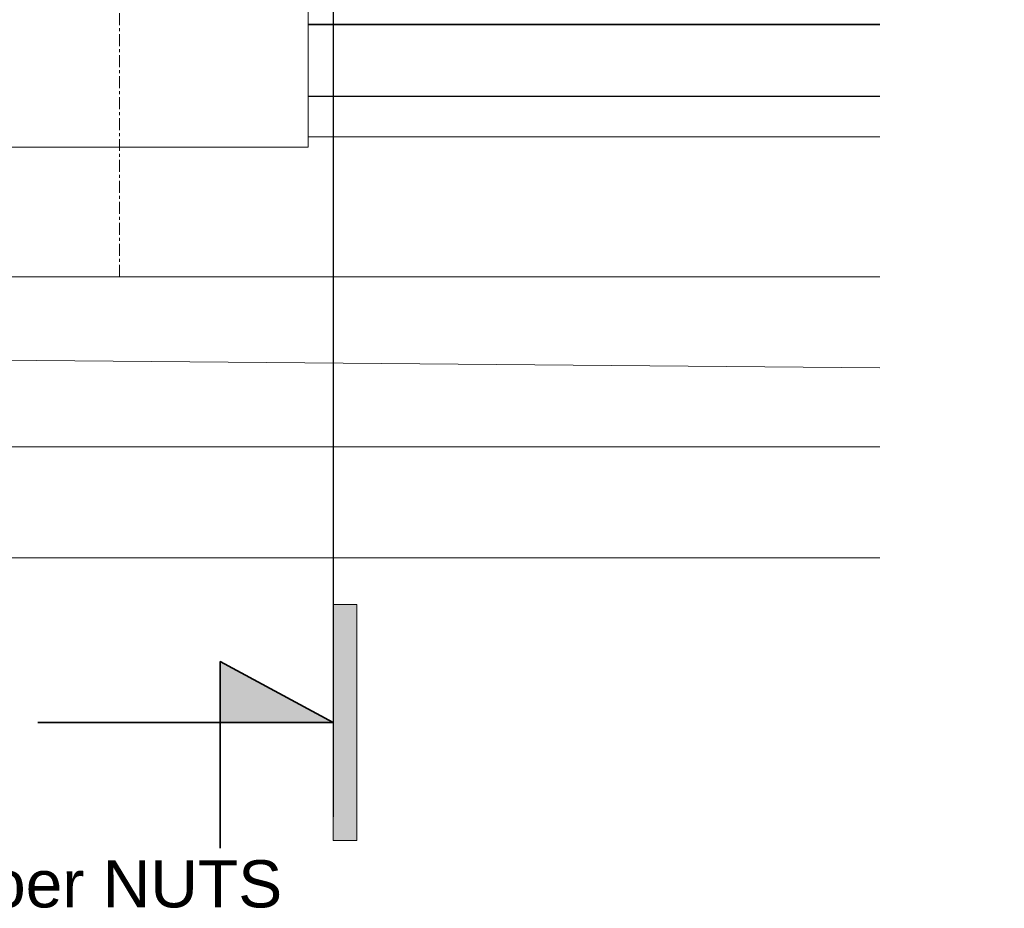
# Model space of a CAD drawing. Header units: millimetres. Extents: x 18815 to 33811, y -1140 to 12702.
# Tile 6 of 45: x 19894 to 20937, y 8929 to 9870. Entities that reach past the tile are written whole.
import ezdxf

# ---------------------------------------------------------------- set-up
doc = ezdxf.new("R2010")
doc.units = ezdxf.units.MM
doc.linetypes.add('Grid Line', pattern=[22.225, 12.7, -3.175, 3.175, -3.175])
doc.linetypes.add('IMPORT-PHANTOM', pattern=[6350, 3175, -635, 635, -635, 635, -635])
for name, color, linetype, lineweight in [('00_Algemeen', 7, 'Continuous', 18), ('22_Metselwerk', 7, 'Continuous', 18), ('25_Metaalconstructiewerk', 7, 'Continuous', 18), ('42_Dekvloeren en vloersystemen', 7, 'Continuous', 18)]:
    doc.layers.add(name, color=color, linetype=linetype, lineweight=lineweight)
doc.styles.add('Arial', font='arial.ttf', dxfattribs={"height": 50})

# ---------------------------------------------------------------- blocks, each defined once
blk = doc.blocks.new('Basic Wall_verticale delen 2_1260617 - Basic Wall_verticale delen 2_1260617-1202043-00 begane grond_Meterkast')
at = {"layer": '22_Metselwerk', "color": 253, "lineweight": 30, "true_color": 0xaaaaaa}
for p, q in [((3235.8, -10310.1), (3047.4, -9735.1)), ((2975.2, -9758.7), (3163.5, -10333.8))]:
    blk.add_line(p, q, dxfattribs=at)
blk = doc.blocks.new('Basic Wall_verticale delen 2_1260617 - Basic Wall_verticale delen 2_1260617-1202047-00 begane grond_Meterkast')
blk.add_blockref('Basic Wall_verticale delen 2_1260617 - Basic Wall_verticale delen 2_1260617-1202043-00 begane grond_Meterkast', (0, 0))
blk = doc.blocks.new('Floors 1_Floors 1_1599666 - Floors 1_Floors 1_1599666-1211914-00 begane grond_Meterkast')
at = {"layer": '42_Dekvloeren en vloersystemen', "color": 253, "lineweight": 9, "true_color": 0xaaaaaa}
for p, q in [((2779.9, -9301.6), (2809.6, -9392.1)), ((2809.6, -9392.1), (2779.9, -9301.6)), ((2639.1, -9347.7), (2981.6, -10393.4)), ((2981.6, -10393.4), (2639.1, -9347.7)), ((2890.3, -10423.3), (2556.7, -9374.7)), ((2556.7, -9374.7), (2890.3, -10423.3)), ((2468, -9403.8), (2810.6, -10449.4)), ((2810.6, -10449.4), (2468, -9403.8)), ((2356.3, -9440.4), (2698.9, -10486)), ((2698.9, -10486), (2356.3, -9440.4)), ((2934.1, -9772.2), (3122.5, -10347.2)), ((3122.5, -10347.2), (2934.1, -9772.2))]:
    blk.add_line(p, q, dxfattribs=at)
blk = doc.blocks.new('Floors 1_Floors 1_1599666 - Floors 1_Floors 1_1599666-1211918-00 begane grond_Meterkast')
blk.add_blockref('Floors 1_Floors 1_1599666 - Floors 1_Floors 1_1599666-1211914-00 begane grond_Meterkast', (0, 0))
blk = doc.blocks.new('M_Timber-Column_400x400 - M_Timber-Column_400x400-1255455-00 begane grond_Meterkast')
at = {"layer": '25_Metaalconstructiewerk', "color": 253, "lineweight": 9, "true_color": 0xaaaaaa}
for p, q in [((200, 200), (-200, 200)), ((-200, 200), (-200, -200)), ((200, -200), (200, 200)), ((-200, -200), (200, -200))]:
    blk.add_line(p, q, dxfattribs=at)
blk = doc.blocks.new('20250708 24278 TO concept_rvt-1-00 begane grond_Meterkast')
at = {"layer": '22_Metselwerk', "color": 253, "lineweight": 30, "true_color": 0xaaaaaa}
blk.add_line((20200, 9865), (20805.1, 9865), dxfattribs=at)
at = {"layer": '22_Metselwerk', "color": 253, "lineweight": 9, "true_color": 0xaaaaaa, "rotation": 71.86000000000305}
blk.add_blockref('Basic Wall_verticale delen 2_1260617 - Basic Wall_verticale delen 2_1260617-1202047-00 begane grond_Meterkast', (10000, 10000), dxfattribs=at)
at = {"layer": '25_Metaalconstructiewerk', "color": 253, "lineweight": 9, "true_color": 0xaaaaaa}
blk.add_blockref('M_Timber-Column_400x400 - M_Timber-Column_400x400-1255455-00 begane grond_Meterkast', (20000, 9935), dxfattribs=at)
at = {"layer": '42_Dekvloeren en vloersystemen', "color": 253, "lineweight": 9, "true_color": 0xaaaaaa, "rotation": 71.86000000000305}
blk.add_blockref('Floors 1_Floors 1_1599666 - Floors 1_Floors 1_1599666-1211918-00 begane grond_Meterkast', (10000, 10000), dxfattribs=at)
blk = doc.blocks.new('Section - detail_kop-229473-00 begane grond_Meterkast')
at = {"layer": '00_Algemeen', "true_color": 0x0000ff}
for points in [[(9, 0), (4, 0), (-1, 0), (-1, 1), (9, 1)], [(4, -4.776), (4, 0), (6.584, -4.776)]]:
    blk.add_hatch(color=5, dxfattribs=at).paths.add_polyline_path(points)
at = {"layer": '00_Algemeen'}
for p, q in [((9, 1), (-1, 1)), ((-1, 1), (-1, 0)), ((9, 0), (9, 1)), ((-1, 0), (4, 0)), ((4, 0), (9, 0)), ((6.584, -4.776), (4, 0)), ((4, 0), (4, -4.776)), ((4, -4.776), (6.584, -4.776))]:
    blk.add_line(p, q, dxfattribs=at)
at = {"layer": '00_Algemeen', "lineweight": 35}
for p, q in [((6.584, -4.776), (4, 0)), ((4, 0), (4, -12.511)), ((-2.618, -4.776), (6.584, -4.776))]:
    blk.add_line(p, q, dxfattribs=at)

msp = doc.modelspace()

# ---------------------------------------------------------------- linework, layer by layer
at = {"layer": '00_Algemeen', "color": 253, "linetype": 'Grid Line', "true_color": 0xaaaaaa}
msp.add_line((20000, 9597.6), (20000, 12452.4), dxfattribs=at)
at = {"layer": '00_Algemeen', "color": 150, "linetype": 'IMPORT-PHANTOM', "lineweight": 25, "true_color": 0x0074e8}
msp.add_line((20226.3, 10421.9), (20226.3, 9025.7), dxfattribs=at)

# ---------------------------------------------------------------- block references
at = {"lineweight": 5}
msp.add_blockref('20250708 24278 TO concept_rvt-1-00 begane grond_Meterkast', (0, 0), dxfattribs=at)
at = {"layer": '00_Algemeen', "extrusion": (0, 0, -1), "xscale": 24.99999999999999, "yscale": 24.99999999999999, "zscale": 24.99999999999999, "rotation": 90.00000000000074}
msp.add_blockref('Section - detail_kop-229473-00 begane grond_Meterkast', (-20226.3, 9025.7), dxfattribs=at)

# ---------------------------------------------------------------- next in the draw order: texts
at = {"layer": '00_Algemeen', "insert": (19768.8, 8979.9), "char_height": 50, "width": 501.055, "attachment_point": 1, "style": 'Arial', "bg_fill": 3, "box_fill_scale": 1.25, "bg_fill_color": 256, "bg_fill_true_color": 13158600, "bg_fill_transparency": 0}
msp.add_mtext('Invoer NUTS', dxfattribs=at)

doc.saveas('drawing.dxf')
